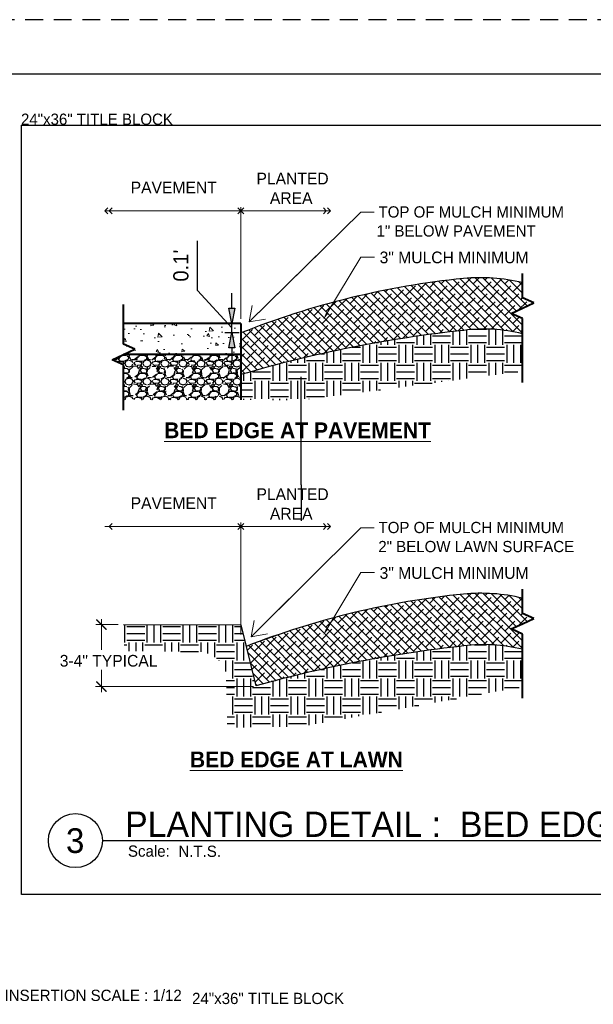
# Paper-space layout '113851PD001' of a CAD drawing. Header units: feet. Extents: x -1 to 187, y -1 to 115.
# Tile 29 of 32: x 21.71 to 27.02, y 12.26 to 21.38. Entities that reach past the tile are written whole.
import ezdxf
from ezdxf.enums import TextEntityAlignment as Align

# ---------------------------------------------------------------- set-up
doc = ezdxf.new("R2010")
doc.units = ezdxf.units.FT
doc.header["$MEASUREMENT"] = 0
doc.linetypes.add('OhDOT_USTN3', pattern=[0.22, 0.165, -0.055])
for name, color, linetype in [('C-ANNO-TEXT', 7, 'Continuous'), ('detl_label', 7, 'Continuous'), ('MA_Detail - aggregate base', 251, 'Continuous'), ('MA_Detail - asphalt', 7, 'Continuous'), ('MA_Detail - compacted subgrade', 6, 'Continuous'), ('MA_Detail - earth_disturbed_hatch', 251, 'Continuous'), ('MA_Detail - mulch', 252, 'Continuous'), ('MA_Detail - title', 7, 'Continuous'), ('SH_Border', 7, 'Continuous'), ('SH_Cut_Line', 7, 'OhDOT_USTN3'), ('SH_Data', 7, 'Continuous'), ('SH_Text', 7, 'Continuous')]:
    doc.layers.add(name, color=color, linetype=linetype)
for name, color, linetype, lineweight in [('MA_Detail - concrete_hatch', 250, 'Continuous', 15), ('MA_Detail - finish_grade', 7, 'Continuous', 40), ('MA_Detail - matchline', 1, 'Continuous', 40), ('MA_Detail - text - label', 7, 'Continuous', 9)]:
    doc.layers.add(name, color=color, linetype=linetype, lineweight=lineweight)
doc.layers.add('MA_Detail - frame', color=92, linetype='Continuous', plot=False)
doc.layers.add('MA_Detail - soil edge guideline', color=60, linetype='Continuous', plot=False)
doc.styles.add('Font 70-Main Title', font='txt', dxfattribs={"width": 1.15, "height": 0.25})
doc.styles.add('MA - 1 inch detail', font='GOTHIC.TTF', dxfattribs={"height": 1.25})
doc.styles.add('MA - 1-2 inch text', font='GOTHIC.TTF', dxfattribs={"height": 2.5})
doc.styles.add('MA detail number', font='GOTHIC.TTF')
doc.styles.add('MtXpl_Century_Gothic', font='GOTHICB.TTF')
doc.styles.add('ols - plant details', font='GOTHIC.TTF', dxfattribs={"height": 1.3})
doc.styles.add('Slanted-Normal', font='font31.shx', dxfattribs={"height": 0.14})
doc.styles.add('Straight-Sub Title', font='font30.shx', dxfattribs={"height": 0.17})
doc.dimstyles.new('Dec-1  Slanted', dxfattribs={"dimtxt": 0.14, "dimasz": 0.14, "dimexe": 0.07000000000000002, "dimexo": 0.07000000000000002, "dimgap": 0.07000000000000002, "dimtad": 1, "dimdec": 1, "dimzin": 3, "dimdsep": 46, "dimtxsty": 'Slanted-Normal', "dimblk": 'Dim1', "dimcen": 0, "dimclrd": 95, "dimclre": 95, "dimclrt": 7, "dimadec": 1, "dimazin": 3, "dimtfac": 1, "dimtdec": 1, "dimtix": 1, "dimtofl": 0, "dimtmove": 1, "dimatfit": 3, "dimldrblk": 'Dim1', "dimfxl": 1, "dimtolj": 1, "dimtzin": 0, "dimlwd": -1, "dimlwe": -1, "dimarcsym": 0})
doc.dimstyles.new('dim_1-1 - MA', dxfattribs={"dimtxt": 1.25, "dimasz": 0.75, "dimexe": 1, "dimexo": 1.5, "dimgap": 1, "dimtad": 0, "dimzin": 3, "dimdsep": 46, "dimlunit": 4, "dimtxsty": 'MA - 1 inch detail', "dimblk": 'ARCHTICK', "dimcen": 0.125, "dimdle": 1, "dimclrd": 256, "dimclre": 256, "dimclrt": 256, "dimadec": 0, "dimazin": 1, "dimtfac": 1, "dimtofl": 0, "dimtmove": 1, "dimatfit": 3, "dimfxl": 1, "dimtolj": 1, "dimtzin": 0, "dimlwd": -1, "dimarcsym": 0})

# ---------------------------------------------------------------- blocks, each defined once
blk = doc.blocks.new('BLKWO')
at = {"layer": 'SH_Border', "color": 7, "linetype": 'Continuous', "flags": 128}
blk.add_lwpolyline([(2, 21.5), (33.5, 21.5), (33.5, 0.5), (2, 0.5), (2, 21.5)], close=True, dxfattribs=at)
at = {"layer": 'SH_Cut_Line', "color": 7, "linetype": 'OhDOT_USTN3', "flags": 128}
blk.add_lwpolyline([(0, 0), (34, 0), (34, 22), (0, 22), (0, 0)], close=True, dxfattribs=at)
at = {"layer": 'SH_Data', "style": 'Font 70-Main Title', "width": 1.15}
for tag, p in [('TITLEAREA2M', (33, 13.29166666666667)), ('TITLEAREA1', (33, 3.791666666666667))]:
    blk.add_attdef(tag, text='', height=0.25, rotation=90, dxfattribs=at).set_placement(p, align=Align.MIDDLE_CENTER)
at = {"layer": 'SH_Data', "style": 'Straight-Sub Title'}
for tag, p in [('SHEETNO', (33.02029541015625, 1.003084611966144)), ('SHEETTOTAL', (33.02029541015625, 0.663376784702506))]:
    blk.add_attdef(tag, text='', height=0.17, dxfattribs=at).set_placement(p, align=Align.BOTTOM_CENTER)
blk = doc.blocks.new('_ARCHTICK')
at = {"color": 0, "linetype": 'ByBlock', "const_width": 0.15}
blk.add_lwpolyline([(-0.5, -0.5), (0.5, 0.5)], dxfattribs=at)
blk = doc.blocks.new('Dim1')
h = blk.add_hatch(color=4)
h.dxf.hatch_style = 1
h.paths.add_polyline_path([(0, 0), (-1.000000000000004, -0.1999999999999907), (-1.000000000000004, 0.1999999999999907)])
at = {"color": 4}
blk.add_lwpolyline([(0, 0), (-1.000000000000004, -0.1999999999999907), (-1.000000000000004, 0.1999999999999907), (0, 0)], dxfattribs=at)
blk = doc.blocks.new('*D1011')
at = {"layer": 'Defpoints', "color": 0, "transparency": 16777216}
for p in [(17.88396916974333, 19.06381169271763), (17.88396916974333, 16.53771023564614), (15.91752899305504, 16.39711778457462, -1415.344734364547)]:
    blk.add_point(p, dxfattribs=at)
at = {"layer": 'SH_Text', "color": 95, "linetype": 'Continuous', "transparency": 16777216}
for p, q in [((15.91752899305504, 16.46711778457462), (15.91752899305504, 19.13381169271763)), ((16.05752899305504, 19.06381169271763), (17.74396916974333, 19.06381169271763)), ((17.88396916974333, 16.60771023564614), (17.88396916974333, 19.13381169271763))]:
    blk.add_line(p, q, dxfattribs=at)
at = {"layer": 'SH_Text', "color": 95, "transparency": 16777216, "xscale": 0.14, "yscale": 0.14, "zscale": 0.14, "rotation": 180}
blk.add_blockref('Dim1', (15.91752899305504, 19.06381169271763), dxfattribs=at)
at = {"layer": 'SH_Text', "color": 95, "transparency": 16777216, "xscale": 0.14, "yscale": 0.14, "zscale": 0.14}
blk.add_blockref('Dim1', (17.88396916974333, 19.06381169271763), dxfattribs=at)
at = {"layer": 'SH_Text', "color": 7, "transparency": 16777216, "insert": (16.90074908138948, 19.2104783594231), "char_height": 0.14, "width": 9.941799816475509, "attachment_point": 5, "style": 'Slanted-Normal'}
blk.add_mtext('\\A1;EQUAL', dxfattribs=at)
blk = doc.blocks.new('*D1020')
at = {"layer": 'Defpoints', "color": 0, "transparency": 16777216}
for p in [(23.53878266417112, 18.56274681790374, -2116.658745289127), (23.67249583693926, 18.56274681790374), (23.53878266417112, 18.47807369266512, -2116.658745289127)]:
    blk.add_point(p, dxfattribs=at)
at = {"layer": 'SH_Text', "color": 95, "linetype": 'Continuous', "transparency": 16777216}
for p, q in [((23.35547325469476, 18.86760217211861), (23.35547325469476, 19.32760217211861)), ((23.67249583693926, 18.52041025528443), (23.35547325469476, 18.86760217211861)), ((23.67249583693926, 18.70274681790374), (23.67249583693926, 18.84274681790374)), ((23.60878266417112, 18.56274681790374), (23.74249583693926, 18.56274681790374)), ((23.67249583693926, 18.47807369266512), (23.67249583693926, 18.56274681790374)), ((23.60878266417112, 18.47807369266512), (23.74249583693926, 18.47807369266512)), ((23.67249583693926, 18.33807369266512), (23.67249583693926, 18.19807369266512))]:
    blk.add_line(p, q, dxfattribs=at)
at = {"layer": 'SH_Text', "color": 95, "transparency": 16777216, "xscale": 0.14, "yscale": 0.14, "zscale": 0.14}
for p, rotation in [((23.67249583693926, 18.56274681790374), 270), ((23.67249583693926, 18.47807369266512), 90)]:
    blk.add_blockref('Dim1', p, dxfattribs=dict(at, rotation=rotation))
at = {"layer": 'SH_Text', "color": 7, "transparency": 16777216, "insert": (23.20213992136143, 19.0976021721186), "char_height": 0.14, "attachment_point": 5, "rotation": 90, "style": 'Slanted-Normal'}
blk.add_mtext("\\A1;0.1'", dxfattribs=at)
blk = doc.blocks.new('*E1008')
at = {"layer": 'MA_Detail - text - label'}
for points in [[(176.2912767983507, 113.5396979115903, -2115.299386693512), (188.705035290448, 125.729015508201, -2115.299386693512), (190.1949769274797, 125.7300031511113, -2115.299386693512)], [(176.5149451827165, 78.56031864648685, -2115.299386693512), (188.705035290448, 90.66312001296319, -2115.299386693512), (190.1949769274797, 90.66410765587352, -2115.299386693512)]]:
    blk.add_leader(points, dimstyle='dim_1-1 - MA', override={"dimasz": 1.5, "dimldrblk": 'Open90'}, dxfattribs=at)

psp = doc.layouts.new('113851PD001')

# ---------------------------------------------------------------- hatches: boundary and pattern name
at = {"layer": 'MA_Detail - aggregate base'}
h = psp.add_hatch(dxfattribs=at)
h.set_pattern_fill('GRAVEL', color=256, scale=2, angle=-1.272221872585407e-14, style=0)
h.set_pattern_definition([(228.012787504, (22.34012026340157, 14.19134637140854), (-1.333333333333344, -1.5), [0.02242266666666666, -2.219848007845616]), (184.9697407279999, (22.32512026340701, 14.17467970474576), (1.999999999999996, 0.166666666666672), [0.03847799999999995, -3.809320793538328]), (132.510447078, (22.28678693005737, 14.17134637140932), (1.666666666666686, -1.833333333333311), [0.02713133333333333, -2.686005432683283]), (267.2736890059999, (22.22178693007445, 14.12967970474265), (0.1666666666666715, 3.333333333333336), [0.03503966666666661, -3.468926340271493]), (292.833654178, (22.22012026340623, 14.09467970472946), (-0.8333333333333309, 2.000000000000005), [0.03435916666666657, -3.401562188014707]), (357.273689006, (22.23345359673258, 14.0630130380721), (-3.333333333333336, 0.1666666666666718), [0.03503966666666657, -3.468926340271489]), (37.69424046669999, (22.26845359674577, 14.06134637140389), (-2.166666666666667, -1.666666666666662), [0.04633816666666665, -4.587474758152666]), (72.25532837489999, (22.30512026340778, 14.0896797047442), (1.166666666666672, 3.666666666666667), [0.04374799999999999, -4.331053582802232]), (121.429565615, (22.31845359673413, 14.13134637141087), (-1.333333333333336, 2.166666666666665), [0.03515833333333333, -3.4806788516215]), (175.236358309, (22.30012026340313, 14.1613463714), (1.833333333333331, -0.1666666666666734), [0.04013866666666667, -1.96679376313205]), (222.3974377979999, (22.26012026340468, 14.16467970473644), (-1.999999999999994, -1.833333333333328), [0.051908, -5.138895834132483]), (138.814074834, (22.3867869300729, 14.12801303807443), (-1.166666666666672, 1), [0.0177168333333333, -1.75397413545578]), (171.46923439, (22.37345359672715, 14.13967970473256), (2.166666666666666, -0.333333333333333), [0.03370616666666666, -3.3369185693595]), (225, (22.34012026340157, 14.14467970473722), (-5.932527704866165e-17, -0.1666666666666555), [0.02357016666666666, -0.21213209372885]), (203.198590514, (22.32845359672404, 14.16467970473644), (0.8333333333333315, 0.333333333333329), [0.01269299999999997, -1.256602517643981]), (291.801409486, (22.31678693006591, 14.15967970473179), (-0.1666666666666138, 0.5000000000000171), [0.0179505, -0.87957696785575]), (30.96375653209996, (22.32345359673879, 14.143013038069), (0.5000000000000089, 0.3333333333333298), [0.02915483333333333, -0.9426704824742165]), (161.565051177, (22.34845359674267, 14.15801303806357), (0.3333333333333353, -0.1666666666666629), [0.02108183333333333, -0.5059644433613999]), (16.38954033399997, (22.22012026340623, 14.15967970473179), (1.666666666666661, 0.5000000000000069), [0.02953333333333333, -2.923807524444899]), (70.3461759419, (22.24845359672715, 14.16801303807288), (-0.6666666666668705, -1.833333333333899), [0.02477683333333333, -2.452901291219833]), (293.1985905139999, (22.34845359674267, 14.19134637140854), (-0.3333333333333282, 0.8333333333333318), [0.02538583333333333, -1.24390968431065]), (343.610459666, (22.35845359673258, 14.16801303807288), (-1.666666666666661, 0.5000000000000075), [0.02953333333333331, -2.92380752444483]), (339.44395478, (22.22012026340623, 14.05634637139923), (-0.8333333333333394, 0.3333333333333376), [0.02847999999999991, -1.395520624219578]), (294.775140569, (22.24678693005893, 14.04634637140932), (-0.8333333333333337, 1.833333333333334), [0.023863, -2.362440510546]), (66.80140948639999, (22.35012026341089, 14.02467970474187), (0.3333333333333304, 0.8333333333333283), [0.02538583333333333, -1.24390968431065]), (17.35402463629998, (22.3601202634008, 14.04801303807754), (-2.166666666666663, -0.6666666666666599), [0.0279385, -2.765903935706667]), (69.44395478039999, (22.26845359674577, 14.02467970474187), (-0.3333333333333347, -0.8333333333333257), [0.01424, -1.409760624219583]), (101.309932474, (22.34012026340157, 14.02467970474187), (-0.1666666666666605, 0.6666666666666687), [0.008498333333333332, -0.8413382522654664]), (165.963756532, (22.33845359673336, 14.03301303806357), (0.4999999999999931, -0.166666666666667), [0.03435916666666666, -0.6528251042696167]), (186.009005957, (22.30512026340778, 14.04134637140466), (1.666666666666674, 0.1666666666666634), [0.03184166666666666, -3.152320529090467]), (303.690067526, (22.32345359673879, 14.12801303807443), (-0.1666666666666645, 0.333333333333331), [0.02403699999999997, -0.5768882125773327]), (353.157226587, (22.33678693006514, 14.10801303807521), (2.833333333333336, -0.3333333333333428), [0.04196566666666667, -4.154593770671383]), (60.9453959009, (22.3784535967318, 14.10301303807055), (-0.6666666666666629, -1.166666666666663), [0.01715933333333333, -1.698779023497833]), (90, (22.3867869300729, 14.11801303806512), (-0.1666666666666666, 0.1666666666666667), [0.009999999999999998, -0.1566666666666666]), (120.256437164, (22.30178693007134, 14.04634637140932), (0.666666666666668, -1.166666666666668), [0.023154, -2.292253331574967]), (48.01278750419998, (22.29012026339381, 14.06634637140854), (1.333333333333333, 1.499999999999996), [0.04484533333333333, -2.197425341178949]), (360, (22.32012026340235, 14.09967970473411), (0.1666666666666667, 0.1666666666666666), [0.04333333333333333, -0.1233333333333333]), (325.304846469, (22.36345359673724, 14.09967970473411), (1.666666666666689, -1.166666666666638), [0.02635233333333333, -2.608879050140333]), (254.054604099, (22.38512026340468, 14.08467970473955), (-0.1666666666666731, -0.6666666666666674), [0.024267, -1.189084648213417]), (207.645975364, (22.3784535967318, 14.06134637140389), (-3.166666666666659, -1.666666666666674), [0.03951083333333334, -3.911579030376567]), (175.42607874, (22.34345359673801, 14.04301303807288), (-2.166666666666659, 0.1666666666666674), [0.04179983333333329, -4.138178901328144])])
h.paths.add_polyline_path([(23.75582917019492, 17.85472710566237), (23.75582917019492, 18.27480591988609), (22.67100945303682, 18.27480591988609), (22.5654435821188, 18.22664286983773), (22.67065762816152, 18.17847981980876), (22.67100945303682, 17.85472710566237)])
at = {"layer": 'MA_Detail - concrete_hatch', "ltscale": 0.5}
h = psp.add_hatch(dxfattribs=at)
h.set_pattern_fill('AR-CONC', color=256, scale=0.5, angle=-90.00000000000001)
h.set_pattern_definition([(320, (22.22012026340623, 14.02467970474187), (-0.02614672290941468, -0.2988584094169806), [0.03125, -0.34375]), (265, (22.22012026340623, 14.02467970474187), (0.3134133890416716, 0.05781305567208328), [0.025, -0.275]), (10.45144445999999, (22.21794137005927, 13.99977483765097), (0.2872666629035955, -0.2410453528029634), [0.02655841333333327, -0.2921425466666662]), (316.1842, (22.30345359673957, 14.02467970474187), (-0.06896636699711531, -0.4446838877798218), [0.04687499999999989, -0.5156249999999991]), (6.635635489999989, (22.29770638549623, 13.98762272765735), (0.4058827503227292, -0.3894424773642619), [0.0398376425, -0.4382140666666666]), (261.1841639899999, (22.30345359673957, 14.02467970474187), (0.4058827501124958, -0.3894424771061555), [0.03750000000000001, -0.4125000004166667]), (291, (22.28262026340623, 13.98301303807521), (-0.1677578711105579, -0.2487112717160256), [0.03125, -0.34375]), (236, (22.28262026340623, 13.98301303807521), (0.3021458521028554, -0.1013813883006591), [0.02499999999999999, -0.2749999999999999]), (341.4514447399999, (22.26864044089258, 13.9622870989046), (0.1343879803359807, -0.3500926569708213), [0.0265584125, -0.2921425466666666]), (307.5, (22.22012026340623, 14.02467970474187), (0.1387057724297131, -0.005066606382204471), [0, -0.2716666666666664, 0, -0.2791666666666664, 0, -0.2760416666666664]), (277.5, (22.22012026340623, 14.02467970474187), (0.1643382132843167, -0.109612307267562), [0, -0.1591666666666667, 0, -0.2654166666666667, 0, -0.1052083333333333]), (237.5, (22.22012026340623, 14.11759637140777), (-0.009397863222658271, -0.2224260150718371), [0, -0.1041666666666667, 0, -0.325, 0, -0.43125]), (227.5, (22.22012026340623, 14.15926303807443), (0.04171040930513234, -0.2429942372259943), [0, -0.1354166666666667, 0, -0.2158333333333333, 0, -0.30625])])
h.paths.add_polyline_path([(23.75582917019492, 18.27480591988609), (23.75582917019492, 18.56079602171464), (22.67100945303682, 18.5615570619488), (22.67100945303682, 18.27480591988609)])
h.paths.add_polyline_path([(23.75582917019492, 18.27480591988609), (22.67100945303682, 18.27480591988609)])
at = {"layer": 'MA_Detail - earth_disturbed_hatch', "ltscale": 2}
h = psp.add_hatch(dxfattribs=at)
h.set_pattern_fill('EARTH', color=256, scale=8, angle=-90.00000000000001, style=0)
h.set_pattern_definition([(270, (22.22012026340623, 17.03099180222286), (0.1666666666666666, -0.1666666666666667), [0.1666666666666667, -0.1666666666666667]), (270, (22.28262026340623, 17.03099180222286), (0.1666666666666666, -0.1666666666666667), [0.1666666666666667, -0.1666666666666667]), (270, (22.34512026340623, 17.03099180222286), (0.1666666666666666, -0.1666666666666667), [0.1666666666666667, -0.1666666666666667]), (360, (22.36595359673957, 17.01015846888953), (0.1666666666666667, 0.1666666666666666), [0.1666666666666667, -0.1666666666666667]), (360, (22.36595359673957, 16.94765846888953), (0.1666666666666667, 0.1666666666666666), [0.1666666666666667, -0.1666666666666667]), (360, (22.36595359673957, 16.88515846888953), (0.1666666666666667, 0.1666666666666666), [0.1666666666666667, -0.1666666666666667])])
edge = h.paths.add_edge_path()
edge.add_line((23.75582917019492, 17.85472710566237), (24.3233585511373, 17.85234220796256))
edge.add_line((24.3233585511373, 17.85234220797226), (26.36070527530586, 18.11951814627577))
edge.add_line((26.36070527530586, 18.11951814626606), (26.35986048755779, 18.46821509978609))
edge.add_ellipse((25.98114839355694, 16.8653396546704), major_axis=(-1.164609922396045, 1.164609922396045), ratio=0.9999999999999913, start_angle=-58.29351324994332, end_angle=-43.45944847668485)
edge.add_ellipse((27.0255093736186, 7.073541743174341), major_axis=(-8.124585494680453, 8.124585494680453), ratio=0.9999999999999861, start_angle=-39.56320958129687, end_angle=-28.46685469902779)
edge.add_line((23.75582917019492, 18.0883940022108), (23.75582917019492, 17.85472710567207))
h = psp.add_hatch(dxfattribs=at)
h.set_pattern_fill('EARTH', color=256, scale=8, angle=-90.00000000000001, style=0)
h.set_pattern_definition([(270, (22.22012026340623, 14.10883384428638), (0.1666666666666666, -0.1666666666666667), [0.1666666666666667, -0.1666666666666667]), (270, (22.28262026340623, 14.10883384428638), (0.1666666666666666, -0.1666666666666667), [0.1666666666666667, -0.1666666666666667]), (270, (22.34512026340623, 14.10883384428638), (0.1666666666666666, -0.1666666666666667), [0.1666666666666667, -0.1666666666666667]), (360, (22.36595359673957, 14.08800051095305), (0.1666666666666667, 0.1666666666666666), [0.1666666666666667, -0.1666666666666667]), (360, (22.36595359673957, 14.02550051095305), (0.1666666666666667, 0.1666666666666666), [0.1666666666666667, -0.1666666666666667]), (360, (22.36595359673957, 13.96300051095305), (0.1666666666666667, 0.1666666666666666), [0.1666666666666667, -0.1666666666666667])])
edge = h.paths.add_edge_path()
edge.add_line((22.66280013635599, 15.77339152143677), (22.68173208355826, 15.52961868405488))
edge.add_line((22.68173208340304, 15.52961868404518), (23.35319941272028, 15.52362604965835))
edge.add_ellipse((23.35066944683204, 15.24014646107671), major_axis=(-0.2004583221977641, 0.2004583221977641), ratio=0.9999999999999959, start_angle=243.2322543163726, end_angle=314.488666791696, ccw=False)
edge.add_line((23.61992796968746, 15.32884215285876), (23.6310479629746, 14.81945314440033))
edge.add_line((23.63104796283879, 14.81945314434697), (24.32335855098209, 14.83103016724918))
edge.add_line((24.3233585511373, 14.83103016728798), (26.36070527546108, 15.19736018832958))
edge.add_line((26.36070527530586, 15.19736018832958), (26.35986048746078, 15.54605714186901))
edge.add_ellipse((25.98114839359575, 13.94318169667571), major_axis=(-1.164609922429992, 1.164609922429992), ratio=0.9999999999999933, start_angle=-58.29351324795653, end_angle=-43.45944847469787)
edge.add_ellipse((26.93612857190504, 4.785042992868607), major_axis=(7.672575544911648, 7.672575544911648), ratio=0.9999999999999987, start_angle=50.2839700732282, end_angle=61.26363793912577)
edge.add_line((23.89731949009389, 15.20149490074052), (23.75613754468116, 15.77348781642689))
edge.add_line((23.75613754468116, 15.77348781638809), (22.66280013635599, 15.77339152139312))
at = {"layer": 'MA_Detail - mulch'}
h = psp.add_hatch(dxfattribs=at)
h.set_pattern_fill('ANSI38', color=256, scale=5, angle=-90.00000000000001, style=0)
h.set_pattern_definition([(315, (22.225, 13.7736722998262), (0.03682847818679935, 0.03682847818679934), []), (44.99999999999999, (22.225, 13.7736722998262), (0.03682847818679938, 0.110485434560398), [0.1302083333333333, -0.078125])])
edge = h.paths.add_edge_path()
edge.add_ellipse((27.05956173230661, 6.850388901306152), major_axis=(8.282735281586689, 8.282735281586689), ratio=0.999999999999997, start_angle=411.0697930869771, end_angle=421.3844377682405, ccw=False)
edge.add_ellipse((26.00989745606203, 17.0362365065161), major_axis=(-1.042414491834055, 1.042414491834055), ratio=0.9999999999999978, start_angle=301.09886439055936, end_angle=322.362971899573, ccw=False)
edge.add_line((26.36406920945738, 18.46725653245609), (26.36381552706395, 18.6077164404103))
edge.add_line((26.36381552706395, 18.60771644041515), (26.25860148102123, 18.65587949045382))
edge.add_line((26.25860148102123, 18.65587949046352), (26.46902957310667, 18.75220559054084))
edge.add_line((26.46902957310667, 18.75220559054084), (26.36381552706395, 18.80036864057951))
edge.add_line((26.36381552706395, 18.8003686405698), (26.36356184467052, 18.94082854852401))
edge.add_ellipse((25.97792211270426, 17.32230610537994), major_axis=(1.176506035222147, 1.176506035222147), ratio=0.9999999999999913, start_angle=31.59821462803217, end_angle=50.51481494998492)
edge.add_ellipse((26.58675788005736, 11.36620435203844), major_axis=(5.410037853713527, 5.410037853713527), ratio=0.99999999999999, start_angle=50.76656905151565, end_angle=66.71624291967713)
edge.add_line((23.75582917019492, 18.47414792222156), (23.75539132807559, 18.08826527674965))
h = psp.add_hatch(dxfattribs=at)
h.set_pattern_fill('ANSI38', color=256, scale=5, angle=-90.00000000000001, style=0)
h.set_pattern_definition([(315, (22.225, 10.85151434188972), (0.03682847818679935, 0.03682847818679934), []), (44.99999999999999, (22.225, 10.85151434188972), (0.03682847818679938, 0.110485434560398), [0.1302083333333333, -0.078125])])
edge = h.paths.add_edge_path()
edge.add_ellipse((27.08258058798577, 3.80827689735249), major_axis=(-8.368804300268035, 8.368804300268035), ratio=0.9999999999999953, start_angle=321.1192008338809, end_angle=330.60649775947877, ccw=False)
edge.add_ellipse((26.00989745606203, 14.11407854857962), major_axis=(-1.042414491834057, 1.042414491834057), ratio=0.9999999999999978, start_angle=301.0988643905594, end_angle=322.3629718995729, ccw=False)
edge.add_line((26.36406920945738, 15.54509857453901), (26.36381552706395, 15.68555848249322))
edge.add_line((26.36381552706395, 15.68555848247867), (26.25860148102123, 15.73372153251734))
edge.add_line((26.25860148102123, 15.73372153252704), (26.46902957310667, 15.83004763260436))
edge.add_line((26.46902957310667, 15.83004763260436), (26.36381552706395, 15.87821068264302))
edge.add_line((26.36381552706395, 15.87821068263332), (26.36356184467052, 16.01867059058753))
edge.add_ellipse((25.97792211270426, 14.40014814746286), major_axis=(1.176506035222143, 1.176506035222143), ratio=0.9999999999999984, start_angle=31.59821462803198, end_angle=50.51481494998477)
edge.add_ellipse((26.58675788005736, 8.444046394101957), major_axis=(5.410037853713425, 5.410037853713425), ratio=0.999999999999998, start_angle=50.7665690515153, end_angle=66.31570616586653)
edge.add_line((23.80558733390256, 15.5716062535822), (23.89854740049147, 15.20721121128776))

# ---------------------------------------------------------------- linework, layer by layer
for centre, major_axis, ratio, start_param, end_param in [((26.58675788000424, 11.36620435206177, -2115.299386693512), (5.410037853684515, 5.410037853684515), 0.9999999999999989, 0.8860437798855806, 1.164418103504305), ((25.97792211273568, 17.32230610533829, -2115.299386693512), (1.176506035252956, 1.176506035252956), 0.9999999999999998, 0.5514928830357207, 0.8816498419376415), ((26.58675788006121, 8.444046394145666, -2115.299386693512), (-5.410037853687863, 5.410037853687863), 0.9999999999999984, -0.6847525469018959, -0.4133689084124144), ((25.97792211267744, 14.40014814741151, -2115.299386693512), (-1.176506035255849, 1.176506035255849), 0.9999999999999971, -1.019303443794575, -0.689146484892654)]:
    psp.add_ellipse(centre, major_axis=major_axis, ratio=ratio, start_param=start_param, end_param=end_param)
at = {"layer": 'MA_Detail - aggregate base'}
psp.add_line((24.31561174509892, 17.0687202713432, -2115.97906599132), (24.31561174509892, 17.5687202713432, -2115.97906599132), dxfattribs=at)
at = {"layer": 'MA_Detail - asphalt'}
for p, q in [((24.31561174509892, 17.90205360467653, -2115.97906599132), (24.31561174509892, 18.0687202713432, -2115.97906599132)), ((24.31561174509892, 17.5687202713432, -2115.97906599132), (24.31561174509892, 17.96455360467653, -2115.97906599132))]:
    psp.add_line(p, q, dxfattribs=at)
at = {"layer": 'MA_Detail - compacted subgrade', "ltscale": 0.5}
psp.add_line((24.31561174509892, 17.0687202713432, -2115.97906599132), (24.31561174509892, 16.73538693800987, -2115.97906599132), dxfattribs=at)
at = {"layer": 'MA_Detail - finish_grade'}
for p, q in [((23.75582917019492, 18.56274681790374, -2115.97906599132), (22.67129220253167, 18.56274681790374, -2115.97906599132)), ((23.75582917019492, 18.56274681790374, -2115.97906599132), (23.75582917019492, 17.85472710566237, -2115.97906599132)), ((23.75582917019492, 18.27480591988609, -2115.97906599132), (22.67065762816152, 18.27480591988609, -2115.97906599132))]:
    psp.add_line(p, q, dxfattribs=at)
at = {"layer": 'MA_Detail - finish_grade', "lineweight": 30}
for p, q in [((22.67100945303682, 15.77348781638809, -2115.97906599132), (23.75582917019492, 15.77272677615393, -2115.97906599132)), ((23.75582917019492, 15.77272677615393, -2115.97906599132), (23.89592246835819, 15.20647522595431, -2115.97906599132))]:
    psp.add_line(p, q, dxfattribs=at)
at = {"layer": 'MA_Detail - frame'}
for p, q in [((21.725, 20.3986722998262), (32, 20.3986722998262)), ((21.725, 13.2736722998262), (21.725, 20.3986722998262)), ((32, 13.2736722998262), (21.725, 13.2736722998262))]:
    psp.add_line(p, q, dxfattribs=at)
at = {"layer": 'MA_Detail - matchline'}
for p, q in [((26.36381552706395, 18.8003686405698, -2115.97906599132), (26.36381552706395, 19.02482872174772, -2115.97906599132)), ((26.46902957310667, 18.75220559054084, -2115.97906599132), (26.36381552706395, 18.8003686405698, -2115.97906599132)), ((22.67065762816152, 18.37113201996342, -2115.97906599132), (22.67065762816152, 18.73811112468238, -2115.97906599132)), ((26.25860148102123, 18.65587949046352, -2115.97906599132), (26.36381552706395, 18.70404254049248, -2115.97906599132)), ((26.36381552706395, 18.70404254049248, -2115.97906599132), (26.46902957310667, 18.75220559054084, -2115.97906599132)), ((26.36381552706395, 18.60771644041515, -2115.97906599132), (26.25860148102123, 18.65587949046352, -2115.97906599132)), ((26.36372846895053, 18.01436590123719, -2115.97906599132), (26.36381552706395, 18.60771644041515, -2115.97906599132)), ((22.77587167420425, 18.32296896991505, -2115.97906599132), (22.67065762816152, 18.37113201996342, -2115.97906599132)), ((22.5654435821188, 18.22664286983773, -2115.97906599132), (22.67065762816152, 18.27480591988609, -2115.97906599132)), ((22.67065762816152, 18.27480591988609, -2115.97906599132), (22.77587167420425, 18.32296896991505, -2115.97906599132)), ((22.67065762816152, 18.17847981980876, -2115.97906599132), (22.5654435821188, 18.22664286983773, -2115.97906599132)), ((22.67059636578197, 17.76094197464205, -2115.97906599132), (22.67065762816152, 18.17847981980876, -2115.97906599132)), ((26.36381552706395, 15.87821068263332, -2115.97906599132), (26.36381552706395, 16.10267076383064, -2115.97906599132)), ((26.46902957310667, 15.83004763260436, -2115.97906599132), (26.36381552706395, 15.87821068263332, -2115.97906599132)), ((26.25860148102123, 15.73372153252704, -2115.97906599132), (26.36381552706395, 15.781884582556, -2115.97906599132)), ((26.36381552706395, 15.781884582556, -2115.97906599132), (26.46902957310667, 15.83004763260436, -2115.97906599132)), ((26.36381552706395, 15.68555848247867, -2115.97906599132), (26.25860148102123, 15.73372153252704, -2115.97906599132)), ((26.36372846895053, 15.09220794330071, -2115.97906599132), (26.36381552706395, 15.68555848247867, -2115.97906599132))]:
    psp.add_line(p, q, dxfattribs=at)
at = {"layer": 'MA_Detail - soil edge guideline'}
for p, q in [((26.36381552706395, 18.8003686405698, -2115.97906599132), (26.36356184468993, 18.94082854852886, -2115.97906599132)), ((26.46902957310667, 18.75220559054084, -2115.97906599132), (26.36381552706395, 18.8003686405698, -2115.97906599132)), ((26.25860148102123, 18.65587949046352, -2115.97906599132), (26.46902957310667, 18.75220559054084, -2115.97906599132)), ((26.36381552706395, 18.60771644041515, -2115.97906599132), (26.25860148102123, 18.65587949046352, -2115.97906599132)), ((26.36406920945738, 18.46725653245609, -2115.97906599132), (26.36381552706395, 18.60771644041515, -2115.97906599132)), ((23.75582917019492, 18.47414792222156, -2115.97906599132), (23.75539132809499, 18.0882652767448, -2115.97906599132)), ((26.36381552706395, 15.87821068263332, -2115.97906599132), (26.36356184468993, 16.01867059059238, -2115.97906599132)), ((26.46902957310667, 15.83004763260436, -2115.97906599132), (26.36381552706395, 15.87821068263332, -2115.97906599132)), ((26.25860148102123, 15.73372153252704, -2115.97906599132), (26.46902957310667, 15.83004763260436, -2115.97906599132)), ((26.36381552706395, 15.68555848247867, -2115.97906599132), (26.25860148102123, 15.73372153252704, -2115.97906599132)), ((26.36406920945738, 15.54509857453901, -2115.97906599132), (26.36381552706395, 15.68555848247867, -2115.97906599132)), ((23.80538242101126, 15.57243450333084, -2115.97906599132), (23.89592246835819, 15.20647522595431, -2115.97906599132))]:
    psp.add_line(p, q, dxfattribs=at)
for centre, major_axis, ratio, start_param, end_param in [((26.58675788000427, 11.36620435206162, -2115.97906599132), (-5.410037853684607, 5.410037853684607), 0.9999999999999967, -0.6847525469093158, -0.4063782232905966), ((25.97792211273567, 17.32230610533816, -2115.97906599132), (-1.176506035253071, 1.176506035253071), 0.9999999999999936, -1.019303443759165, -0.6891464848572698), ((26.00989745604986, 17.03623650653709, -2115.97906599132), (-1.042414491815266, 1.042414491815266), 0.9999999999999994, -1.028018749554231, -0.6568900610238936), ((27.05956173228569, 6.850388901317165, -2115.97906599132), (8.2827352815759, 8.2827352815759), 0.9999999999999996, 0.8913360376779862, 1.071360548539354), ((26.59450628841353, 8.39843570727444, -2115.97906599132), (5.442677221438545, 5.442677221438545), 0.9999999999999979, 0.8864499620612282, 1.156196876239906), ((25.97792211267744, 14.40014814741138, -2115.97906599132), (1.176506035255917, 1.176506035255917), 0.9999999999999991, 0.5514928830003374, 0.881649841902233), ((26.00989745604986, 14.11407854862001, -2115.97906599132), (-1.042414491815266, 1.042414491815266), 0.9999999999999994, -1.028018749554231, -0.6568900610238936), ((27.05956173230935, 3.928230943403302, -2115.97906599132), (-8.28273528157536, 8.28273528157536), 0.9999999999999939, -0.6794602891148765, -0.5119183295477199)]:
    psp.add_ellipse(centre, major_axis=major_axis, ratio=ratio, start_param=start_param, end_param=end_param, dxfattribs=at)
at = {"layer": 'MA_Detail - text - label'}
for p, q in [((22.49744187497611, 19.60598758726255, -2423.912528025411), (22.52491151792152, 19.63169056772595, -2423.912528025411)), ((22.52491151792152, 19.57662985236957, -2423.912528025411), (22.49744187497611, 19.60598758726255, -2423.912528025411)), ((22.49744187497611, 19.60598758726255, -2423.912528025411), (24.587145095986, 19.60598758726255, -2423.912528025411)), ((22.53633359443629, 19.60598758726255, -2423.912528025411), (22.5638032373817, 19.63169056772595, -2423.912528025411)), ((22.5638032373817, 19.57662985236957, -2423.912528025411), (22.53633359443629, 19.60598758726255, -2423.912528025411)), ((23.75616048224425, 19.60598758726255, -2423.912528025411), (23.72869083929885, 19.63169056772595, -2423.912528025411)), ((23.72869083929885, 19.57662985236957, -2423.912528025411), (23.75616048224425, 19.60598758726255, -2423.912528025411)), ((23.75616048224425, 18.60370444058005, -2115.97906599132), (23.75616048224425, 19.64054651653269, -2115.97906599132)), ((23.75616048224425, 19.60598758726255, -2423.912528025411), (23.78363012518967, 19.63169056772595, -2423.912528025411)), ((23.78363012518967, 19.57662985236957, -2423.912528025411), (23.75616048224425, 19.60598758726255, -2423.912528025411)), ((24.54825337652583, 19.60598758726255, -2423.912528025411), (24.5207837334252, 19.63169056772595, -2423.912528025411)), ((24.5207837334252, 19.57662985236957, -2423.912528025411), (24.54825337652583, 19.60598758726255, -2423.912528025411)), ((24.587145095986, 19.60598758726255, -2423.912528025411), (24.55967545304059, 19.63169056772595, -2423.912528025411)), ((24.55967545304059, 19.57662985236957, -2423.912528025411), (24.587145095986, 19.60598758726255, -2423.912528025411)), ((24.55393149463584, 18.65402383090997, -2115.299386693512), (24.86860911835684, 19.1770706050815, -2115.299386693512)), ((24.86860911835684, 19.1770706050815, -2115.299386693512), (24.99369078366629, 19.1770706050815, -2115.299386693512)), ((22.53633359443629, 16.68382962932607, -2423.912528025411), (22.5638032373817, 16.70953260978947, -2423.912528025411)), ((23.75616048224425, 16.68382962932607, -2423.912528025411), (23.72869083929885, 16.70953260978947, -2423.912528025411)), ((23.75616048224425, 15.68154648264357, -2115.97906599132), (23.75616048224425, 16.71838855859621, -2115.97906599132)), ((23.75616048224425, 16.68382962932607, -2423.912528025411), (23.78363012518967, 16.70953260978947, -2423.912528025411)), ((24.54825337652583, 16.68382962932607, -2423.912528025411), (24.5207837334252, 16.70953260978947, -2423.912528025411)), ((24.587145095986, 16.68382962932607, -2423.912528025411), (24.55967545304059, 16.70953260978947, -2423.912528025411)), ((22.49744187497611, 16.68382962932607, -2423.912528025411), (24.587145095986, 16.68382962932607, -2423.912528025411)), ((22.5638032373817, 16.65447189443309, -2423.912528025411), (22.53633359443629, 16.68382962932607, -2423.912528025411)), ((23.72869083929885, 16.65447189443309, -2423.912528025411), (23.75616048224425, 16.68382962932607, -2423.912528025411)), ((23.78363012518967, 16.65447189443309, -2423.912528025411), (23.75616048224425, 16.68382962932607, -2423.912528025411)), ((24.5207837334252, 16.65447189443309, -2423.912528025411), (24.54825337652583, 16.68382962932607, -2423.912528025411)), ((24.55967545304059, 16.65447189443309, -2423.912528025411), (24.587145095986, 16.68382962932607, -2423.912528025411)), ((24.55393149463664, 15.73186587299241, -2115.299386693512), (24.86860911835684, 16.25491264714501, -2115.299386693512)), ((24.86860911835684, 16.25491264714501, -2115.299386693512), (24.99369078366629, 16.25491264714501, -2115.299386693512)), ((22.61978615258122, 15.77348781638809, -2115.97906599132), (22.41499229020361, 15.77348781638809, -2115.97906599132)), ((22.46582263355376, 15.82543815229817, -2115.97906599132), (22.46582263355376, 15.53879580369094, -2115.97906599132)), ((22.46582263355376, 15.35433798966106, -2115.97906599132), (22.46582263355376, 15.14957362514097, -2115.97906599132)), ((23.87330567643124, 15.20061274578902, -2115.97906599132), (22.4105668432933, 15.20061274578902, -2115.97906599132))]:
    psp.add_line(p, q, dxfattribs=at)
for points in [[(24.56285731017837, 18.64865384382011, -2115.299386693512), (24.52171157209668, 18.60046893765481, -2115.299386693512), (24.54500567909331, 18.65939381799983, -2115.299386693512)], [(24.56285731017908, 15.72649588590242, -2115.299386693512), (24.52171157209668, 15.67831097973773, -2115.299386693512), (24.54500567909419, 15.7372358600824, -2115.299386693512)]]:
    psp.add_solid(points, dxfattribs=at)
at = {"layer": 'MA_Detail - title'}
psp.add_line((22.475, 13.7736722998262), (29.35964315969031, 13.7736722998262), dxfattribs=at)
psp.add_ellipse((22.225, 13.7736722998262), major_axis=(-0.1767766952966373, 0.1767766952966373), ratio=0.9999999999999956, start_param=3.926990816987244, end_param=10.21017612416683, dxfattribs=at)

# ---------------------------------------------------------------- block references
at = {"layer": 'C-ANNO-TEXT'}
psp.add_blockref('BLKWO', (-0.5, -0.625), dxfattribs=at)
at = {"layer": 'C-ANNO-TEXT', "xscale": 0.08333333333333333, "yscale": 0.08333333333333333}
psp.add_blockref('*E1008', (9.143189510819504, 9.11514806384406), dxfattribs=at)
at = {"layer": 'MA_Detail - text - label', "xscale": 0.09375000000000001, "yscale": 0.09375000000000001, "zscale": 1.125, "rotation": 90}
for p in [(22.46582263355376, 15.77348781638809, -2115.97906599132), (22.46582263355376, 15.20061274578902, -2115.97906599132)]:
    psp.add_blockref('_ARCHTICK', p, dxfattribs=at)

# ---------------------------------------------------------------- texts
at = {"layer": 'detl_label', "style": 'MA detail number'}
psp.add_text('3', height=0.2287268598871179, dxfattribs=at).set_placement((22.13730322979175, 13.65930886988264))
at = {"layer": 'MA_Detail - frame', "style": 'MA - 1 inch detail'}
for p in [(21.72068037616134, 20.40129239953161), (23.30522325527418, 12.26037130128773)]:
    psp.add_text('24"x36" TITLE BLOCK', height=0.1041666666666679, dxfattribs=at).set_placement(p)
psp.add_text('INSERTION SCALE : 1/12', height=0.1041666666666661, dxfattribs=at).set_placement((23.20954287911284, 12.25775120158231), align=Align.BOTTOM_RIGHT)
at = {"layer": 'MA_Detail - text - label'}
for s, height, style, p in [('PAVEMENT', 0.1083333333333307, 'ols - plant details', (22.73668167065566, 19.7671165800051, 698.5984086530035)), ('PLANTED', 0.1083333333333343, 'ols - plant details', (23.90147496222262, 19.84963918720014, 698.5984086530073)), ('AREA', 0.1083333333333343, 'ols - plant details', (24.02604724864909, 19.66908363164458, 698.5984086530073)), ('TOP OF MULCH MINIMUM', 0.1041666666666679, 'MA - 1 inch detail', (25.03176224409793, 19.54308844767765, 0.6796792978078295)), ('1" BELOW PAVEMENT', 0.1041666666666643, 'MA - 1 inch detail', (25.01349235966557, 19.36685723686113, 0.6796792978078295)), ('3" MULCH MINIMUM', 0.1083333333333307, 'ols - plant details', (25.0419770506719, 19.11974345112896, -1417.380657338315)), ('%%UBED EDGE AT PAVEMENT', 0.1458333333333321, 'MtXpl_Century_Gothic', (23.04677866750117, 17.49998786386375)), ('PLANTED', 0.1083333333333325, 'ols - plant details', (23.90147496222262, 16.92748122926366, 698.5984086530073)), ('PAVEMENT', 0.1083333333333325, 'ols - plant details', (22.73668167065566, 16.84495862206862, 698.5984086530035)), ('AREA', 0.1083333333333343, 'ols - plant details', (24.02604724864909, 16.7469256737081, 698.5984086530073)), ('TOP OF MULCH MINIMUM', 0.1041666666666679, 'MA - 1 inch detail', (25.03176224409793, 16.62093048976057, 0.6796792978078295)), ('2" BELOW LAWN SURFACE', 0.1041666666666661, 'MA - 1 inch detail', (25.02977946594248, 16.44469927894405, 0.6796792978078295)), ('3" MULCH MINIMUM', 0.1083333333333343, 'ols - plant details', (25.0419770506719, 16.19758549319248, -1417.380657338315)), ('3-4" TYPICAL', 0.1083333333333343, 'ols - plant details', (22.07984739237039, 15.3848658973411, 698.5984086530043)), ('%%UBED EDGE AT LAWN', 0.1458333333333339, 'MtXpl_Century_Gothic', (23.28540601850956, 14.45259427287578)), ('PLANTING DETAIL :  BED EDGE', 0.234375, 'MA - 1-2 inch text', (22.68484839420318, 13.80795863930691)), ('Scale:', 0.1041666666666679, 'MA - 1-2 inch text', (22.71129723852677, 13.62456432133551)), (' N.T.S.', 0.1041666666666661, 'MA - 1-2 inch text', (23.13986057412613, 13.6232542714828))]:
    psp.add_text(s, height=height, dxfattribs=dict(at, style=style)).set_placement(p)

# ---------------------------------------------------------------- dimensions: what is measured, and where the dimension line sits
at = {"layer": 'SH_Text'}
dim = psp.add_linear_dim(base=(17.88396916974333, 19.06381169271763), p1=(15.91752899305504, 16.39711778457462, -1415.344734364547), p2=(17.88396916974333, 16.53771023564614), text='EQUAL', dimstyle='Dec-1  Slanted', override={"dimpost": "'"}, dxfattribs=at)
dim.commit()
dim.dimension.update_dxf_attribs({"geometry": '*D1011', "text_midpoint": (16.90074908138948, 19.06381169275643), "dimtype": 160})
dim = psp.add_linear_dim(base=(23.67249583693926, 18.56274681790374, -2115.97906599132), p1=(23.53878266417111, 18.47807369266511, -4232.637811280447), p2=(23.53878266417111, 18.56274681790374, -4232.637811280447), angle=270, dimstyle='Dec-1  Slanted', override={"dimpost": "'"}, dxfattribs=at)
dim.commit()
dim.dimension.update_dxf_attribs({"geometry": '*D1020', "text_midpoint": (23.35547325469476, 18.9376021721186, -2115.97906599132), "dimtype": 160})

doc.saveas('drawing.dxf')
